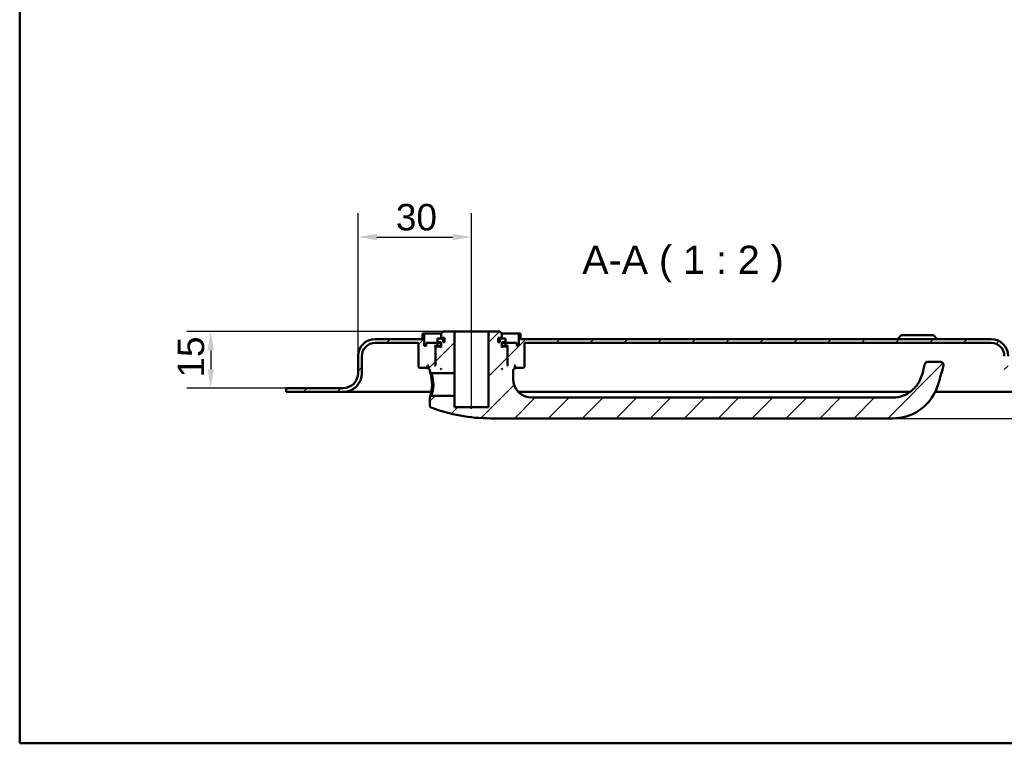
# Model space of a CAD drawing. Header units: millimetres. Extents: x 20 to 833, y 20 to 574.
# Tile 1 of 4: x 20 to 281, y 20 to 212. Entities that reach past the tile are written whole.
import ezdxf

# ---------------------------------------------------------------- set-up
doc = ezdxf.new("R2010")
doc.units = ezdxf.units.MM
doc.header["$LTSCALE"] = 2
for name, color, linetype, lineweight in [('Bemaßungen(DIN)', 7, 'Continuous', 25), ('Mittellinie(DIN)', 7, 'Continuous', 25), ('Sichtbare Kanten(DIN)', 7, 'Continuous', 50), ('Skizziergeometrie(DIN)', 7, 'Continuous', 50), ('Symbole(DIN)', 7, 'Continuous', 25)]:
    doc.layers.add(name, color=color, linetype=linetype, lineweight=lineweight)
doc.layers.add('Schraffur', color=179, linetype='Continuous', lineweight=9, true_color=0x1e1e47)
doc.styles.add('Aktuell-DINGroßer Text', font='arial.ttf')
doc.styles.add('STANDARD-DIN~0', font='arial.ttf')
doc.dimstyles.new('CAD-LAN', dxfattribs={"dimscale": 2, "dimtxt": 3.5, "dimasz": 2.5, "dimexe": 3.175, "dimexo": 0, "dimgap": 0.8, "dimtad": 1, "dimrnd": 1e-08, "dimtxsty": 'STANDARD-DIN~0', "dimcen": 0.09, "dimdle": 10, "dimclrd": 250, "dimclre": 250, "dimclrt": 250, "dimadec": 0, "dimazin": 2, "dimtfac": 1, "dimtmove": 0, "dimatfit": 3, "dimfxl": 1, "dimtolj": 1, "dimtzin": 0, "dimlwd": 25, "dimlwe": 25, "dimarcsym": 0})

# ---------------------------------------------------------------- blocks, each defined once
blk = doc.blocks.new('Ränder Standardrahmen')
at = {"layer": 'Skizziergeometrie(DIN)', "flags": 128}
blk.add_lwpolyline([(10, 10), (10, 287), (410, 287), (410, 10), (10, 10)], dxfattribs=at)
blk = doc.blocks.new('*D24')
at = {"layer": 'Bemaßungen(DIN)', "color": 250, "linetype": 'Continuous', "lineweight": 25, "true_color": 0x3f3f3f, "transparency": 16777216}
for p, q in [((109.55, 122.51), (109.55, 160.36)), ((139.55, 134.01), (139.55, 160.36)), ((114.55, 154.01), (134.55, 154.01))]:
    blk.add_line(p, q, dxfattribs=at)
at = {"layer": 'Bemaßungen(DIN)', "color": 250, "linetype": 'Continuous', "true_color": 0x3f3f3f, "transparency": 16777216}
for points in [[(114.55, 154.84), (114.55, 153.17), (109.55, 154.01)], [(134.55, 154.84), (134.55, 153.17), (139.55, 154.01)]]:
    blk.add_solid(points, dxfattribs=at)
at = {"layer": 'Defpoints', "color": 0, "linetype": 'Continuous', "transparency": 16777216}
for p in [(139.55, 154.01), (139.55, 134.01), (109.55, 122.51)]:
    blk.add_point(p, dxfattribs=at)
at = {"layer": 'Bemaßungen(DIN)', "color": 250, "linetype": 'Continuous', "lineweight": 25, "true_color": 0x3f3f3f, "transparency": 16777216, "insert": (119.55, 162.76), "char_height": 7, "attachment_point": 1, "style": 'STANDARD-DIN~0'}
blk.add_mtext('\\A1;30', dxfattribs=at)
blk = doc.blocks.new('*D25')
at = {"layer": 'Bemaßungen(DIN)', "color": 250, "linetype": 'Continuous', "lineweight": 25, "true_color": 0x3f3f3f, "transparency": 16777216}
for p, q in [((132.05, 129.01), (64.2, 129.01)), ((70.55, 124.01), (70.55, 119.01)), ((90.55, 114.01), (64.2, 114.01))]:
    blk.add_line(p, q, dxfattribs=at)
at = {"layer": 'Bemaßungen(DIN)', "color": 250, "linetype": 'Continuous', "true_color": 0x3f3f3f, "transparency": 16777216}
for points in [[(69.71, 124.01), (71.38, 124.01), (70.55, 129.01)], [(69.71, 119.01), (71.38, 119.01), (70.55, 114.01)]]:
    blk.add_solid(points, dxfattribs=at)
at = {"layer": 'Defpoints', "color": 0, "linetype": 'Continuous', "transparency": 16777216}
for p in [(132.05, 129.01), (70.55, 114.01), (90.55, 114.01)]:
    blk.add_point(p, dxfattribs=at)
at = {"layer": 'Bemaßungen(DIN)', "color": 250, "linetype": 'Continuous', "lineweight": 25, "true_color": 0x3f3f3f, "transparency": 16777216, "insert": (61.8, 116.8), "char_height": 7, "attachment_point": 1, "rotation": 90, "style": 'STANDARD-DIN~0'}
blk.add_mtext('\\A1;15', dxfattribs=at)
blk = doc.blocks.new('*D26')
at = {"layer": 'Bemaßungen(DIN)', "color": 250, "linetype": 'Continuous', "lineweight": 25, "true_color": 0x3f3f3f, "transparency": 16777216}
for p, q in [((325.7, 118.01), (325.7, 123.01)), ((300.55, 113.01), (332.05, 113.01)), ((325.7, 106.01), (325.7, 113.01)), ((251.05, 106.01), (332.05, 106.01)), ((325.7, 101.01), (325.7, 96.01))]:
    blk.add_line(p, q, dxfattribs=at)
at = {"layer": 'Bemaßungen(DIN)', "color": 250, "linetype": 'Continuous', "true_color": 0x3f3f3f, "transparency": 16777216}
for points in [[(324.87, 118.01), (326.54, 118.01), (325.7, 113.01)], [(324.87, 101.01), (326.54, 101.01), (325.7, 106.01)]]:
    blk.add_solid(points, dxfattribs=at)
at = {"layer": 'Defpoints', "color": 0, "linetype": 'Continuous', "transparency": 16777216}
for p in [(300.55, 113.01), (325.7, 113.01), (251.05, 106.01)]:
    blk.add_point(p, dxfattribs=at)
at = {"layer": 'Bemaßungen(DIN)', "color": 250, "linetype": 'Continuous', "lineweight": 25, "true_color": 0x3f3f3f, "transparency": 16777216, "insert": (317.1, 107.24), "char_height": 7, "attachment_point": 1, "rotation": 90, "style": 'STANDARD-DIN~0'}
blk.add_mtext('\\A1;7', dxfattribs=at)

msp = doc.modelspace()

# ---------------------------------------------------------------- hatches: boundary and pattern name
at = {"layer": 'Schraffur'}
h = msp.add_hatch(dxfattribs=at)
h.set_pattern_fill('ANSI31', color=256, scale=50.8, style=0)
h.set_pattern_definition([(45, (0, 0), (-4.49013, 4.49013), [])])
edge = h.paths.add_edge_path()
edge.add_spline(control_points=[(128.92, 112.007), (128.858, 111.947), (128.796, 111.887), (128.672, 111.767), (128.61, 111.706), (128.548, 111.646)], knot_values=[-0.0518021, -0.0518021, -0.0518021, -0.0518021, -0.0259877, -0.0259877, 0, 0, 0, 0], degree=3, periodic=0)
edge.add_line((128.548, 111.646), (128.548, 109.349))
edge.add_spline(control_points=[(128.548, 109.349), (128.55, 109.313), (128.554, 109.277), (128.57, 109.206), (128.581, 109.172), (128.627, 109.072), (128.669, 109.02), (128.758, 108.938), (128.813, 108.904), (128.873, 108.882)], knot_values=[-0.0530586, -0.0530586, -0.0530586, -0.0530586, -0.0446957, -0.0446957, -0.0363326, -0.0363326, -0.0190394, -0.0190394, -0.0000008, -0.0000008, -0.0000008, -0.0000008], degree=3, periodic=0)
edge.add_ellipse((144.548, 150.173), major_axis=(-15.675, -41.291), ratio=1, start_angle=0, end_angle=20.78806)
edge.add_line((144.548, 106.007), (251.048, 106.007))
edge.add_spline(control_points=[(251.048, 106.007), (252.102, 106.007), (253.155, 106.142), (255.195, 106.668), (256.182, 107.058), (258.556, 108.373), (259.836, 109.475), (262.409, 112.729), (262.927, 114.565), (263.555, 116.78), (263.98, 118.255), (264.403, 119.731)], knot_values=[-1.0346231, -1.0346231, -1.0346231, -1.0346231, -0.938254, -0.938254, -0.8419242, -0.8419242, -0.6899478, -0.6899478, -0.4605936, -0.4605936, 0, 0, 0, 0], degree=3, periodic=0)
edge.add_ellipse((263.442, 120.007), major_axis=(0.961, -0.276), ratio=1, start_angle=0, end_angle=106)
edge.add_line((263.442, 121.007), (260.441, 121.007))
edge.add_ellipse((260.441, 120.007), major_axis=(0, 1), ratio=1, start_angle=0, end_angle=76.78481)
edge.add_spline(control_points=[(259.468, 120.235), (259.107, 118.7), (258.828, 117.434), (257.911, 115.412), (257.36, 114.542), (255.695, 112.972), (254.805, 112.408), (252.94, 111.692), (251.993, 111.507), (251.048, 111.507)], knot_values=[-1.4743943, -1.4743943, -1.4743943, -1.4743943, -0.9712289, -0.9712289, -0.5989666, -0.5989666, -0.2834298, -0.2834298, 0, 0, 0, 0], degree=3, periodic=0)
edge.add_line((251.048, 111.507), (155.548, 111.507))
edge.add_ellipse((155.548, 116.507), major_axis=(0, -5), ratio=1, start_angle=270, end_angle=360, ccw=False)
edge.add_line((150.548, 116.507), (150.548, 119.007))
edge.add_line((150.548, 119.007), (150.848, 119.007))
edge.add_line((150.848, 119.007), (151.048, 119.207))
edge.add_line((151.048, 119.207), (151.048, 119.807))
edge.add_line((151.048, 119.807), (150.848, 120.007))
edge.add_line((150.848, 120.007), (151.148, 120.007))
edge.add_line((151.148, 120.007), (151.148, 119.507))
edge.add_line((151.148, 119.507), (151.248, 119.407))
edge.add_line((151.248, 119.407), (153.348, 119.407))
edge.add_line((153.348, 119.407), (153.548, 119.607))
edge.add_line((153.548, 119.607), (153.548, 126.007))
edge.add_line((153.548, 126.007), (277.048, 126.007))
edge.add_ellipse((277.048, 122.507), major_axis=(0, 3.5), ratio=1, start_angle=270, end_angle=360, ccw=False)
edge.add_line((280.548, 122.507), (280.548, 118.007))
edge.add_ellipse((285.548, 118.007), major_axis=(-5, 0), ratio=1, start_angle=0, end_angle=90)
edge.add_line((285.548, 113.007), (300.548, 113.007))
edge.add_line((300.548, 113.007), (300.548, 114.007))
edge.add_line((300.548, 114.007), (285.548, 114.007))
edge.add_ellipse((285.548, 118.007), major_axis=(0, -4), ratio=1, start_angle=270, end_angle=360, ccw=False)
edge.add_line((281.548, 118.007), (281.548, 122.507))
edge.add_ellipse((277.048, 122.507), major_axis=(4.5, 0), ratio=1, start_angle=0, end_angle=90)
edge.add_line((277.048, 127.007), (152.548, 127.007))
edge.add_line((152.548, 127.007), (152.548, 128.507))
edge.add_line((152.548, 128.507), (152.048, 128.507))
edge.add_line((152.048, 128.507), (152.048, 125.207))
edge.add_line((152.048, 125.207), (151.548, 125.207))
edge.add_line((151.548, 125.207), (151.548, 126.007))
edge.add_line((151.548, 126.007), (148.548, 126.007))
edge.add_line((148.548, 126.007), (148.548, 125.207))
edge.add_line((148.548, 125.207), (149.298, 125.207))
edge.add_line((149.298, 125.207), (149.098, 125.007))
edge.add_line((149.098, 125.007), (149.098, 120.207))
edge.add_line((149.098, 120.207), (149.298, 120.007))
edge.add_line((149.298, 120.007), (149.048, 120.007))
edge.add_line((149.048, 120.007), (149.048, 124.807))
edge.add_line((149.048, 124.807), (148.848, 125.007))
edge.add_line((148.848, 125.007), (147.748, 125.007))
edge.add_line((147.748, 125.007), (147.548, 124.807))
edge.add_line((147.548, 124.807), (147.548, 126.207))
edge.add_line((147.548, 126.207), (148.565, 126.207))
edge.add_line((148.565, 126.207), (148.565, 127.107))
edge.add_line((148.565, 127.107), (147.063, 127.107))
edge.add_line((147.063, 127.107), (147.063, 126.207))
edge.add_line((147.063, 126.207), (146.648, 126.207))
edge.add_line((146.648, 126.207), (146.648, 127.307))
edge.add_line((146.648, 127.307), (147.548, 127.307))
edge.add_line((147.548, 127.307), (147.548, 128.507))
edge.add_line((147.548, 128.507), (147.048, 129.007))
edge.add_line((147.048, 129.007), (144.048, 129.007))
edge.add_line((144.048, 129.007), (144.048, 109.007))
edge.add_line((144.048, 109.007), (135.048, 109.007))
edge.add_line((135.048, 109.007), (135.048, 112.007))
edge.add_line((135.048, 112.007), (128.92, 112.007))
h.paths.add_polyline_path([(147.748, 119.007), (147.548, 119.007), (147.548, 119.207)], flags=0)
edge = h.paths.add_edge_path()
edge.add_spline(control_points=[(128.548, 118.368), (128.611, 118.307), (128.673, 118.247), (128.797, 118.127), (128.859, 118.067), (128.921, 118.007)], knot_values=[-0.0519736, -0.0519736, -0.0519736, -0.0519736, -0.0259868, -0.0259868, -0.0001655, -0.0001655, -0.0001655, -0.0001655], degree=3, periodic=0)
edge.add_line((128.921, 118.007), (135.048, 118.007))
edge.add_line((135.048, 118.007), (135.048, 129.007))
edge.add_line((135.048, 129.007), (132.048, 129.007))
edge.add_line((132.048, 129.007), (131.548, 128.507))
edge.add_line((131.548, 128.507), (131.548, 127.307))
edge.add_line((131.548, 127.307), (132.448, 127.307))
edge.add_line((132.448, 127.307), (132.448, 126.207))
edge.add_line((132.448, 126.207), (132.034, 126.207))
edge.add_line((132.034, 126.207), (132.034, 127.107))
edge.add_line((132.034, 127.107), (130.532, 127.107))
edge.add_line((130.532, 127.107), (130.532, 126.207))
edge.add_line((130.532, 126.207), (131.548, 126.207))
edge.add_line((131.548, 126.207), (131.548, 124.807))
edge.add_line((131.548, 124.807), (131.348, 125.007))
edge.add_line((131.348, 125.007), (130.248, 125.007))
edge.add_line((130.248, 125.007), (130.048, 124.807))
edge.add_line((130.048, 124.807), (130.048, 120.007))
edge.add_line((130.048, 120.007), (129.798, 120.007))
edge.add_line((129.798, 120.007), (129.998, 120.207))
edge.add_line((129.998, 120.207), (129.998, 125.007))
edge.add_line((129.998, 125.007), (129.798, 125.207))
edge.add_line((129.798, 125.207), (130.548, 125.207))
edge.add_line((130.548, 125.207), (130.548, 126.007))
edge.add_line((130.548, 126.007), (127.548, 126.007))
edge.add_line((127.548, 126.007), (127.548, 125.207))
edge.add_line((127.548, 125.207), (127.048, 125.207))
edge.add_line((127.048, 125.207), (127.048, 128.507))
edge.add_line((127.048, 128.507), (126.548, 128.507))
edge.add_line((126.548, 128.507), (126.548, 127.007))
edge.add_line((126.548, 127.007), (114.048, 127.007))
edge.add_ellipse((114.048, 122.507), major_axis=(0, 4.5), ratio=1, start_angle=0, end_angle=90)
edge.add_line((109.548, 122.507), (109.548, 118.007))
edge.add_ellipse((105.548, 118.007), major_axis=(4, 0), ratio=1, start_angle=270, end_angle=360, ccw=False)
edge.add_line((105.548, 114.007), (90.548, 114.007))
edge.add_line((90.548, 114.007), (90.548, 113.007))
edge.add_line((90.548, 113.007), (105.548, 113.007))
edge.add_ellipse((105.548, 118.007), major_axis=(0, -5), ratio=1, start_angle=0, end_angle=90)
edge.add_line((110.548, 118.007), (110.548, 122.507))
edge.add_ellipse((114.048, 122.507), major_axis=(-3.5, 0), ratio=1, start_angle=270, end_angle=360, ccw=False)
edge.add_line((114.048, 126.007), (125.548, 126.007))
edge.add_line((125.548, 126.007), (125.548, 119.607))
edge.add_line((125.548, 119.607), (125.748, 119.407))
edge.add_line((125.748, 119.407), (127.848, 119.407))
edge.add_line((127.848, 119.407), (127.948, 119.507))
edge.add_line((127.948, 119.507), (127.948, 120.007))
edge.add_line((127.948, 120.007), (128.248, 120.007))
edge.add_line((128.248, 120.007), (128.048, 119.807))
edge.add_line((128.048, 119.807), (128.048, 119.207))
edge.add_line((128.048, 119.207), (128.248, 119.007))
edge.add_line((128.248, 119.007), (128.548, 119.007))
edge.add_line((128.548, 119.007), (128.548, 118.368))
h.paths.add_polyline_path([(131.548, 119.007), (131.348, 119.007), (131.548, 119.207)], flags=0)

# ---------------------------------------------------------------- linework, layer by layer
at = {"layer": 'Mittellinie(DIN)', "linetype": 'Continuous'}
msp.add_line((139.548, 108.507), (139.548, 134.007), dxfattribs=at)
at = {"layer": 'Sichtbare Kanten(DIN)'}
for p, q in [((127.048, 128.507), (126.548, 128.507)), ((126.548, 128.507), (126.548, 127.007)), ((127.048, 125.207), (127.048, 128.507)), ((127.048, 128.507), (131.548, 128.507)), ((132.048, 129.007), (131.548, 128.507)), ((131.548, 128.507), (131.548, 127.307)), ((135.048, 129.007), (132.048, 129.007)), ((135.048, 118.007), (135.048, 129.007)), ((144.048, 129.007), (135.048, 129.007)), ((147.048, 129.007), (144.048, 129.007)), ((144.048, 129.007), (144.048, 109.007)), ((147.548, 128.507), (147.048, 129.007)), ((147.548, 127.307), (147.548, 128.507)), ((147.548, 128.507), (152.048, 128.507)), ((152.548, 128.507), (152.048, 128.507)), ((152.048, 128.507), (152.048, 125.207)), ((152.548, 127.007), (152.548, 128.507)), ((253.298, 128.007), (252.298, 127.007)), ((253.298, 128.007), (261.798, 128.007)), ((261.798, 128.007), (262.798, 127.007)), ((126.548, 127.007), (114.048, 127.007)), ((114.048, 126.007), (125.548, 126.007)), ((125.548, 126.007), (125.548, 119.607)), ((127.548, 125.207), (127.048, 125.207)), ((130.548, 126.007), (127.548, 126.007)), ((127.548, 126.007), (127.548, 125.207)), ((129.998, 125.007), (129.798, 125.207)), ((129.798, 125.207), (130.548, 125.207)), ((132.034, 127.107), (130.532, 127.107)), ((130.532, 127.107), (130.532, 126.207)), ((130.532, 126.207), (131.548, 126.207)), ((130.548, 125.207), (130.548, 126.007)), ((130.548, 126.007), (131.548, 126.007)), ((131.548, 125.207), (130.548, 125.207)), ((131.548, 127.307), (132.448, 127.307)), ((131.548, 126.207), (131.548, 124.807)), ((132.034, 126.207), (132.034, 127.107)), ((132.448, 127.107), (132.034, 127.107)), ((132.448, 126.207), (132.034, 126.207)), ((132.448, 127.307), (132.448, 126.207)), ((146.648, 126.207), (146.648, 127.307)), ((146.648, 127.307), (147.548, 127.307)), ((147.063, 127.107), (146.648, 127.107)), ((147.063, 126.207), (146.648, 126.207)), ((148.565, 127.107), (147.063, 127.107)), ((147.063, 127.107), (147.063, 126.207)), ((147.548, 124.807), (147.548, 126.207)), ((147.548, 126.207), (148.565, 126.207)), ((147.548, 126.007), (148.548, 126.007)), ((148.548, 125.207), (147.548, 125.207)), ((151.548, 126.007), (148.548, 126.007)), ((148.548, 126.007), (148.548, 125.207)), ((148.548, 125.207), (149.298, 125.207)), ((148.565, 126.207), (148.565, 127.107)), ((149.298, 125.207), (149.098, 125.007)), ((151.548, 125.207), (151.548, 126.007)), ((152.048, 125.207), (151.548, 125.207)), ((277.048, 127.007), (152.548, 127.007)), ((153.548, 119.607), (153.548, 126.007)), ((153.548, 126.007), (277.048, 126.007)), ((109.548, 122.507), (109.548, 118.007)), ((110.548, 118.007), (110.548, 122.507)), ((129.998, 120.207), (129.998, 125.007)), ((129.998, 125.007), (130.248, 125.007)), ((130.248, 125.007), (130.048, 124.807)), ((130.048, 124.807), (130.048, 120.007)), ((131.348, 125.007), (130.248, 125.007)), ((131.548, 124.807), (131.348, 125.007)), ((131.548, 125.007), (131.348, 125.007)), ((147.748, 125.007), (147.548, 124.807)), ((147.748, 125.007), (147.548, 125.007)), ((148.848, 125.007), (147.748, 125.007)), ((149.048, 124.807), (148.848, 125.007)), ((148.848, 125.007), (149.098, 125.007)), ((149.048, 120.007), (149.048, 124.807)), ((149.098, 125.007), (149.098, 120.207)), ((127.948, 119.507), (127.948, 120.007)), ((127.948, 120.007), (128.248, 120.007)), ((128.248, 120.007), (128.048, 119.807)), ((129.798, 120.007), (129.998, 120.207)), ((130.048, 120.007), (129.798, 120.007)), ((130.048, 120.207), (129.998, 120.207)), ((149.098, 120.207), (149.048, 120.207)), ((149.298, 120.007), (149.048, 120.007)), ((149.098, 120.207), (149.298, 120.007)), ((151.048, 119.807), (150.848, 120.007)), ((150.848, 120.007), (151.148, 120.007)), ((151.148, 120.007), (151.148, 119.507)), ((263.442, 121.007), (260.441, 121.007)), ((125.548, 119.607), (125.748, 119.407)), ((125.748, 119.407), (127.848, 119.407)), ((127.848, 119.407), (127.948, 119.507)), ((127.848, 119.407), (128.048, 119.407)), ((128.048, 119.507), (127.948, 119.507)), ((128.048, 119.807), (128.048, 119.207)), ((128.048, 119.207), (128.248, 119.007)), ((128.248, 119.007), (128.548, 119.007)), ((128.548, 119.007), (128.548, 118.368)), ((128.549, 118.368), (128.921, 118.007)), ((128.921, 118.007), (135.048, 118.007)), ((131.348, 119.007), (131.548, 119.207)), ((131.548, 119.007), (131.348, 119.007)), ((131.548, 119.207), (131.548, 119.007)), ((135.048, 118.007), (135.048, 112.007)), ((147.548, 119.007), (147.548, 119.207)), ((147.548, 119.207), (147.748, 119.007)), ((147.748, 119.007), (147.548, 119.007)), ((150.548, 116.507), (150.548, 119.007)), ((150.548, 119.007), (150.848, 119.007)), ((150.848, 119.007), (151.048, 119.207)), ((151.048, 119.207), (151.048, 119.807)), ((151.148, 119.507), (151.048, 119.507)), ((151.048, 119.407), (151.248, 119.407)), ((151.148, 119.507), (151.248, 119.407)), ((151.248, 119.407), (153.348, 119.407)), ((153.348, 119.407), (153.548, 119.607)), ((105.548, 114.007), (90.548, 114.007)), ((90.548, 114.007), (90.548, 113.007)), ((90.548, 113.007), (105.548, 113.007)), ((105.548, 113.007), (120.548, 113.007)), ((128.908, 113.007), (120.548, 113.007)), ((255.629, 113.007), (151.978, 113.007)), ((270.548, 113.007), (262.276, 113.007)), ((270.548, 113.007), (285.548, 113.007)), ((128.92, 112.007), (128.548, 111.646)), ((128.548, 111.646), (128.548, 109.349)), ((135.048, 112.007), (128.92, 112.007)), ((135.048, 109.007), (135.048, 112.007)), ((251.048, 111.507), (155.548, 111.507)), ((144.048, 109.007), (135.048, 109.007)), ((144.548, 106.007), (251.048, 106.007))]:
    msp.add_line(p, q, dxfattribs=at)
for centre, radius, start, end in [((114.048, 122.507), 4.5, 90, 180), ((114.048, 122.507), 3.5, 90, 180), ((277.048, 122.507), 4.5, 0, 90), ((277.048, 122.507), 3.5, 0, 90), ((260.441, 120.007), 1, 90, 166.78481), ((263.442, 120.007), 1, 344, 90), ((105.548, 118.007), 4, 270, 0), ((105.548, 118.007), 5, 270, 0), ((155.548, 116.507), 5, 180, 270), ((144.548, 150.173), 44.167, 249.21194, 270)]:
    msp.add_arc(centre, radius, start, end, dxfattribs=at)
for points, knots in [([(259.468, 120.235), (259.107, 118.7), (258.828, 117.434), (257.911, 115.412), (257.36, 114.542), (255.695, 112.972), (254.805, 112.408), (252.94, 111.692), (251.993, 111.507), (251.048, 111.507)], [-1.4743943, -1.4743943, -1.4743943, -1.4743943, -0.9712289, -0.9712289, -0.5989666, -0.5989666, -0.2834298, -0.2834298, 0, 0, 0, 0]), ([(128.549, 118.368), (128.549, 118.367), (128.572, 118.296), (128.665, 118), (128.905, 117.135), (129.112, 116.016), (129.113, 115.007), (129.113, 115.007), (129.113, 115.007), (129.113, 115.007)], [-0.52855474, -0.52855474, -0.52855474, -0.52855474, -0.45322919, -0.33992189, -0.30215279, 0, 0, 0, 0.00002749, 0.00002749, 0.00002749, 0.00002749]), ([(129.466, 115.007), (129.466, 115.007), (129.466, 115.007), (129.466, 115.007), (129.465, 115.908), (129.287, 116.794), (129.13, 117.351), (129.11, 117.42), (129.091, 117.485), (129.073, 117.545), (129.018, 117.723), (128.973, 117.855), (128.947, 117.93), (128.93, 117.981), (128.921, 118.007), (128.921, 118.007)], [2.11504195, 2.11504195, 2.11504195, 2.11504195, 2.11506954, 2.11506954, 2.11506954, 2.41722233, 2.41722233, 2.41722233, 2.45499143, 2.45499143, 2.45499143, 2.56829872, 2.56829872, 2.56829872, 2.64387291, 2.64387291, 2.64387291, 2.64387291]), ([(251.048, 106.007), (252.102, 106.007), (253.155, 106.142), (255.195, 106.668), (256.182, 107.058), (258.556, 108.373), (259.836, 109.475), (262.409, 112.729), (262.927, 114.565), (263.555, 116.78), (263.98, 118.255), (264.403, 119.731)], [-1.0346231, -1.0346231, -1.0346231, -1.0346231, -0.938254, -0.938254, -0.8419242, -0.8419242, -0.6899478, -0.6899478, -0.4605936, -0.4605936, 0, 0, 0, 0]), ([(129.113, 115.007), (129.114, 114.502), (129.025, 113.486), (128.754, 112.294), (128.576, 111.732), (128.548, 111.646), (128.548, 111.646)], [-2.11504204, -2.11504204, -2.11504204, -2.11504204, -1.96399314, -1.81291674, -1.66184035, -1.58650114, -1.58650114, -1.58650114, -1.58650114]), ([(128.92, 112.007), (128.92, 112.007), (128.929, 112.032), (128.946, 112.083), (128.981, 112.184), (129.05, 112.384), (129.128, 112.662), (129.206, 112.94), (129.293, 113.295), (129.359, 113.699), (129.424, 114.103), (129.467, 114.557), (129.466, 115.007)], [3.70156316, 3.70156316, 3.70156316, 3.70156316, 3.77690989, 3.77690989, 3.77690989, 3.92798628, 3.92798628, 3.92798628, 4.07906268, 4.07906268, 4.07906268, 4.23011148, 4.23011148, 4.23011148, 4.23011148]), ([(128.55, 109.349), (128.55, 109.313), (128.554, 109.277), (128.57, 109.206), (128.581, 109.172), (128.627, 109.072), (128.669, 109.02), (128.758, 108.938), (128.813, 108.904), (128.873, 108.881)], [-0.053058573, -0.053058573, -0.053058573, -0.053058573, -0.044695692, -0.044695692, -0.03633263, -0.03633263, -0.019039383, -0.019039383, -0.000000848, -0.000000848, -0.000000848, -0.000000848])]:
    msp.add_open_spline(points, degree=3, knots=knots, dxfattribs=at)

# ---------------------------------------------------------------- block references
at = {"xscale": 2, "yscale": 2, "zscale": 2}
msp.add_blockref('Ränder Standardrahmen', (0, 0), dxfattribs=at)

# ---------------------------------------------------------------- texts
at = {"layer": 'Symbole(DIN)', "color": 7, "insert": (168.876, 142.007), "char_height": 7.4676, "attachment_point": 7, "style": 'Aktuell-DINGroßer Text'}
msp.add_mtext('A-A ( 1 : 2 )', dxfattribs=at)

# ---------------------------------------------------------------- dimensions: what is measured, and where the dimension line sits
at = {"layer": 'Bemaßungen(DIN)', "color": 250, "linetype": 'Continuous', "lineweight": 25, "true_color": 0x3f3f3f}
for base, p1, p2, angle, override, picture, middle in [((139.548, 154.007), (109.548, 122.507), (139.548, 134.007), 180, {"dimgap": 0.8, "dimdec": 2, "dimtol": 0, "dimlim": 0, "dimtp": 0, "dimtm": 0, "dimtdec": 2, "dimtofl": 0, "dimatfit": 1}, '*D24', (124.548, 154.007)), ((70.548, 114.007), (132.048, 129.007), (90.548, 114.007), 90, {"dimgap": 0.8, "dimdec": 2, "dimtol": 0, "dimlim": 0, "dimtp": 0, "dimtm": 0, "dimtdec": 2, "dimtofl": 0, "dimatfit": 1}, '*D25', (70.548, 121.507)), ((325.704, 113.007), (251.048, 106.007), (300.548, 113.007), 270, {"dimgap": 0.8, "dimdec": 2, "dimtol": 0, "dimlim": 0, "dimtp": 0, "dimtm": 0, "dimtdec": 2, "dimtofl": 1, "dimatfit": 1}, '*D26', (325.704, 109.507))]:
    dim = msp.add_linear_dim(base=base, p1=p1, p2=p2, angle=angle, dimstyle='CAD-LAN', override=override, dxfattribs=at)
    dim.commit()
    dim.dimension.update_dxf_attribs({"geometry": picture, "text_midpoint": middle, "dimtype": 160})

doc.saveas('drawing.dxf')
